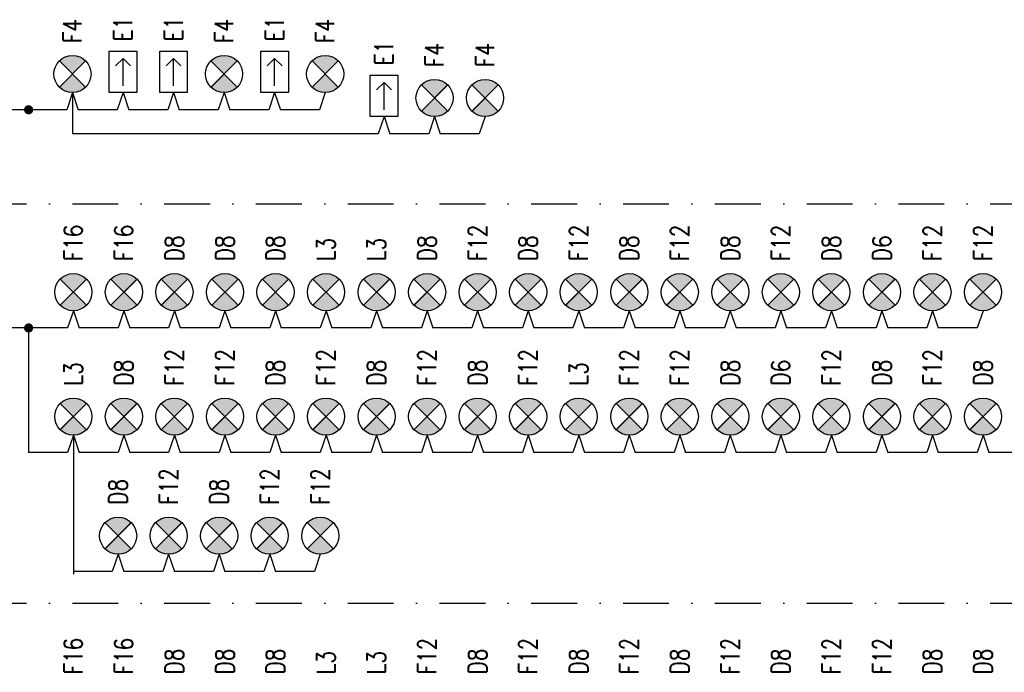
# Model space of a CAD drawing. Header units: inches. Extents: x -145354 to -97635, y 38777 to 78670.
# Tile 202 of 231: x -119775 to -118702, y 48912 to 49624. Entities that reach past the tile are written whole.
import ezdxf

# ---------------------------------------------------------------- set-up
doc = ezdxf.new("R2010")
doc.units = ezdxf.units.IN
doc.header["$MEASUREMENT"] = 0
doc.linetypes.add('DASHDOT', pattern=[1, 0.5, -0.25, 0, -0.25])
doc.layers.add('E-35', color=6, linetype='Continuous', lineweight=25)
for name, color, linetype in [('E35', 6, 'Continuous'), ('E50', 3, 'Continuous'), ('URZADZENIA', 3, 'Continuous')]:
    doc.layers.add(name, color=color, linetype=linetype)
doc.styles.add('ROMANS', font='romans', dxfattribs={"width": 0.85})

# ---------------------------------------------------------------- blocks, each defined once
blk = doc.blocks.new('kier')
at = {"layer": 'E35', "ltscale": 0.2}
for p, q in [((7.8, 15), (15.9, 23.1)), ((37.6, 15), (7.8, 15)), ((7.8, 15), (15.9, 6.9))]:
    blk.add_line(p, q, dxfattribs=at)
blk.add_lwpolyline([(0, 30), (45, 30), (45, 0), (0, 0)], close=True, dxfattribs=at)

msp = doc.modelspace()

# ---------------------------------------------------------------- hatches: boundary and pattern name
at = {"layer": 'E35'}
h = msp.add_hatch(color=256, dxfattribs=at)
edge = h.paths.add_edge_path()
edge.add_line((-119717.75, 49564.65), (-119703.43, 49578.97))
edge.add_ellipse((-119717.75, 49564.65), major_axis=(14.32, 14.32), ratio=1, start_angle=360, end_angle=450)
edge.add_line((-119732.07, 49578.97), (-119717.75, 49564.65))
edge = h.paths.add_edge_path()
edge.add_line((-119703.43, 49550.33), (-119717.75, 49564.65))
edge.add_line((-119717.75, 49564.65), (-119732.07, 49550.33))
edge.add_ellipse((-119717.75, 49564.65), major_axis=(-14.32, 14.32), ratio=1, start_angle=90, end_angle=180)
h = msp.add_hatch(color=256, dxfattribs=at)
edge = h.paths.add_edge_path()
edge.add_line((-119552.41, 49564.65), (-119538.09, 49578.97))
edge.add_ellipse((-119552.41, 49564.65), major_axis=(14.32, 14.32), ratio=1, start_angle=360, end_angle=450)
edge.add_line((-119566.73, 49578.97), (-119552.41, 49564.65))
edge = h.paths.add_edge_path()
edge.add_line((-119538.09, 49550.33), (-119552.41, 49564.65))
edge.add_line((-119552.41, 49564.65), (-119566.73, 49550.33))
edge.add_ellipse((-119552.41, 49564.65), major_axis=(-14.32, 14.32), ratio=1, start_angle=90, end_angle=180)
h = msp.add_hatch(color=256, dxfattribs=at)
edge = h.paths.add_edge_path()
edge.add_line((-119442.19, 49564.65), (-119427.87, 49578.97))
edge.add_ellipse((-119442.19, 49564.65), major_axis=(14.32, 14.32), ratio=1, start_angle=360, end_angle=450)
edge.add_line((-119456.51, 49578.97), (-119442.19, 49564.65))
edge = h.paths.add_edge_path()
edge.add_line((-119427.87, 49550.33), (-119442.19, 49564.65))
edge.add_line((-119442.19, 49564.65), (-119456.51, 49550.33))
edge.add_ellipse((-119442.19, 49564.65), major_axis=(-14.32, 14.32), ratio=1, start_angle=90, end_angle=180)
h = msp.add_hatch(color=256, dxfattribs=at)
edge = h.paths.add_edge_path()
edge.add_line((-119322.9, 49538.48), (-119308.59, 49552.8))
edge.add_ellipse((-119322.9, 49538.48), major_axis=(14.32, 14.32), ratio=1, start_angle=360, end_angle=450)
edge.add_line((-119337.22, 49552.8), (-119322.9, 49538.48))
edge = h.paths.add_edge_path()
edge.add_line((-119308.59, 49524.16), (-119322.9, 49538.48))
edge.add_line((-119322.9, 49538.48), (-119337.22, 49524.16))
edge.add_ellipse((-119322.9, 49538.48), major_axis=(-14.32, 14.32), ratio=1, start_angle=90, end_angle=180)
h = msp.add_hatch(color=256, dxfattribs=at)
edge = h.paths.add_edge_path()
edge.add_line((-119267.79, 49538.48), (-119253.47, 49552.8))
edge.add_ellipse((-119267.79, 49538.48), major_axis=(14.32, 14.32), ratio=1, start_angle=360, end_angle=450)
edge.add_line((-119282.11, 49552.8), (-119267.79, 49538.48))
edge = h.paths.add_edge_path()
edge.add_line((-119253.47, 49524.16), (-119267.79, 49538.48))
edge.add_line((-119267.79, 49538.48), (-119282.11, 49524.16))
edge.add_ellipse((-119267.79, 49538.48), major_axis=(-14.32, 14.32), ratio=1, start_angle=90, end_angle=180)
h = msp.add_hatch(color=256, dxfattribs=at)
edge = h.paths.add_edge_path()
edge.add_line((-119716.78, 49326.69), (-119702.47, 49341.01))
edge.add_ellipse((-119716.78, 49326.69), major_axis=(14.32, 14.32), ratio=1, start_angle=360, end_angle=450)
edge.add_line((-119731.1, 49341.01), (-119716.78, 49326.69))
edge = h.paths.add_edge_path()
edge.add_line((-119702.47, 49312.37), (-119716.78, 49326.69))
edge.add_line((-119716.78, 49326.69), (-119731.1, 49312.37))
edge.add_ellipse((-119716.78, 49326.69), major_axis=(-14.32, 14.32), ratio=1, start_angle=90, end_angle=180)
h = msp.add_hatch(color=256, dxfattribs=at)
edge = h.paths.add_edge_path()
edge.add_line((-119661.67, 49326.69), (-119647.35, 49341.01))
edge.add_ellipse((-119661.67, 49326.69), major_axis=(14.32, 14.32), ratio=1, start_angle=360, end_angle=450)
edge.add_line((-119675.99, 49341.01), (-119661.67, 49326.69))
edge = h.paths.add_edge_path()
edge.add_line((-119647.35, 49312.37), (-119661.67, 49326.69))
edge.add_line((-119661.67, 49326.69), (-119675.99, 49312.37))
edge.add_ellipse((-119661.67, 49326.69), major_axis=(-14.32, 14.32), ratio=1, start_angle=90, end_angle=180)
h = msp.add_hatch(color=256, dxfattribs=at)
edge = h.paths.add_edge_path()
edge.add_line((-119606.56, 49326.69), (-119592.24, 49341.01))
edge.add_ellipse((-119606.56, 49326.69), major_axis=(14.32, 14.32), ratio=1, start_angle=360, end_angle=450)
edge.add_line((-119620.88, 49341.01), (-119606.56, 49326.69))
edge = h.paths.add_edge_path()
edge.add_line((-119592.24, 49312.37), (-119606.56, 49326.69))
edge.add_line((-119606.56, 49326.69), (-119620.88, 49312.37))
edge.add_ellipse((-119606.56, 49326.69), major_axis=(-14.32, 14.32), ratio=1, start_angle=90, end_angle=180)
h = msp.add_hatch(color=256, dxfattribs=at)
edge = h.paths.add_edge_path()
edge.add_line((-119551.45, 49326.69), (-119537.13, 49341.01))
edge.add_ellipse((-119551.45, 49326.69), major_axis=(14.32, 14.32), ratio=1, start_angle=360, end_angle=450)
edge.add_line((-119565.77, 49341.01), (-119551.45, 49326.69))
edge = h.paths.add_edge_path()
edge.add_line((-119537.13, 49312.37), (-119551.45, 49326.69))
edge.add_line((-119551.45, 49326.69), (-119565.77, 49312.37))
edge.add_ellipse((-119551.45, 49326.69), major_axis=(-14.32, 14.32), ratio=1, start_angle=90, end_angle=180)
h = msp.add_hatch(color=256, dxfattribs=at)
edge = h.paths.add_edge_path()
edge.add_line((-119496.34, 49326.69), (-119482.02, 49341.01))
edge.add_ellipse((-119496.34, 49326.69), major_axis=(14.32, 14.32), ratio=1, start_angle=360, end_angle=450)
edge.add_line((-119510.66, 49341.01), (-119496.34, 49326.69))
edge = h.paths.add_edge_path()
edge.add_line((-119482.02, 49312.37), (-119496.34, 49326.69))
edge.add_line((-119496.34, 49326.69), (-119510.66, 49312.37))
edge.add_ellipse((-119496.34, 49326.69), major_axis=(-14.32, 14.32), ratio=1, start_angle=90, end_angle=180)
h = msp.add_hatch(color=256, dxfattribs=at)
edge = h.paths.add_edge_path()
edge.add_line((-119441.23, 49326.69), (-119426.91, 49341.01))
edge.add_ellipse((-119441.23, 49326.69), major_axis=(14.32, 14.32), ratio=1, start_angle=360, end_angle=450)
edge.add_line((-119455.55, 49341.01), (-119441.23, 49326.69))
edge = h.paths.add_edge_path()
edge.add_line((-119426.91, 49312.37), (-119441.23, 49326.69))
edge.add_line((-119441.23, 49326.69), (-119455.55, 49312.37))
edge.add_ellipse((-119441.23, 49326.69), major_axis=(-14.32, 14.32), ratio=1, start_angle=90, end_angle=180)
h = msp.add_hatch(color=256, dxfattribs=at)
edge = h.paths.add_edge_path()
edge.add_line((-119386.12, 49326.69), (-119371.8, 49341.01))
edge.add_ellipse((-119386.12, 49326.69), major_axis=(14.32, 14.32), ratio=1, start_angle=360, end_angle=450)
edge.add_line((-119400.44, 49341.01), (-119386.12, 49326.69))
edge = h.paths.add_edge_path()
edge.add_line((-119371.8, 49312.37), (-119386.12, 49326.69))
edge.add_line((-119386.12, 49326.69), (-119400.44, 49312.37))
edge.add_ellipse((-119386.12, 49326.69), major_axis=(-14.32, 14.32), ratio=1, start_angle=90, end_angle=180)
h = msp.add_hatch(color=256, dxfattribs=at)
edge = h.paths.add_edge_path()
edge.add_line((-119331.01, 49326.69), (-119316.69, 49341.01))
edge.add_ellipse((-119331.01, 49326.69), major_axis=(14.32, 14.32), ratio=1, start_angle=360, end_angle=450)
edge.add_line((-119345.33, 49341.01), (-119331.01, 49326.69))
edge = h.paths.add_edge_path()
edge.add_line((-119316.69, 49312.37), (-119331.01, 49326.69))
edge.add_line((-119331.01, 49326.69), (-119345.33, 49312.37))
edge.add_ellipse((-119331.01, 49326.69), major_axis=(-14.32, 14.32), ratio=1, start_angle=90, end_angle=180)
h = msp.add_hatch(color=256, dxfattribs=at)
edge = h.paths.add_edge_path()
edge.add_line((-119275.9, 49326.69), (-119261.58, 49341.01))
edge.add_ellipse((-119275.9, 49326.69), major_axis=(14.32, 14.32), ratio=1, start_angle=360, end_angle=450)
edge.add_line((-119290.22, 49341.01), (-119275.9, 49326.69))
edge = h.paths.add_edge_path()
edge.add_line((-119261.58, 49312.37), (-119275.9, 49326.69))
edge.add_line((-119275.9, 49326.69), (-119290.22, 49312.37))
edge.add_ellipse((-119275.9, 49326.69), major_axis=(-14.32, 14.32), ratio=1, start_angle=90, end_angle=180)
h = msp.add_hatch(color=256, dxfattribs=at)
edge = h.paths.add_edge_path()
edge.add_line((-119220.79, 49326.69), (-119206.47, 49341.01))
edge.add_ellipse((-119220.79, 49326.69), major_axis=(14.32, 14.32), ratio=1, start_angle=360, end_angle=450)
edge.add_line((-119235.1, 49341.01), (-119220.79, 49326.69))
edge = h.paths.add_edge_path()
edge.add_line((-119206.47, 49312.37), (-119220.79, 49326.69))
edge.add_line((-119220.79, 49326.69), (-119235.1, 49312.37))
edge.add_ellipse((-119220.79, 49326.69), major_axis=(-14.32, 14.32), ratio=1, start_angle=90, end_angle=180)
h = msp.add_hatch(color=256, dxfattribs=at)
edge = h.paths.add_edge_path()
edge.add_line((-119165.67, 49326.69), (-119151.36, 49341.01))
edge.add_ellipse((-119165.67, 49326.69), major_axis=(14.32, 14.32), ratio=1, start_angle=360, end_angle=450)
edge.add_line((-119179.99, 49341.01), (-119165.67, 49326.69))
edge = h.paths.add_edge_path()
edge.add_line((-119151.36, 49312.37), (-119165.67, 49326.69))
edge.add_line((-119165.67, 49326.69), (-119179.99, 49312.37))
edge.add_ellipse((-119165.67, 49326.69), major_axis=(-14.32, 14.32), ratio=1, start_angle=90, end_angle=180)
h = msp.add_hatch(color=256, dxfattribs=at)
edge = h.paths.add_edge_path()
edge.add_line((-119110.56, 49326.69), (-119096.24, 49341.01))
edge.add_ellipse((-119110.56, 49326.69), major_axis=(14.32, 14.32), ratio=1, start_angle=360, end_angle=450)
edge.add_line((-119124.88, 49341.01), (-119110.56, 49326.69))
edge = h.paths.add_edge_path()
edge.add_line((-119096.24, 49312.37), (-119110.56, 49326.69))
edge.add_line((-119110.56, 49326.69), (-119124.88, 49312.37))
edge.add_ellipse((-119110.56, 49326.69), major_axis=(-14.32, 14.32), ratio=1, start_angle=90, end_angle=180)
h = msp.add_hatch(color=256, dxfattribs=at)
edge = h.paths.add_edge_path()
edge.add_line((-119055.45, 49326.69), (-119041.13, 49341.01))
edge.add_ellipse((-119055.45, 49326.69), major_axis=(14.32, 14.32), ratio=1, start_angle=360, end_angle=450)
edge.add_line((-119069.77, 49341.01), (-119055.45, 49326.69))
edge = h.paths.add_edge_path()
edge.add_line((-119041.13, 49312.37), (-119055.45, 49326.69))
edge.add_line((-119055.45, 49326.69), (-119069.77, 49312.37))
edge.add_ellipse((-119055.45, 49326.69), major_axis=(-14.32, 14.32), ratio=1, start_angle=90, end_angle=180)
h = msp.add_hatch(color=256, dxfattribs=at)
edge = h.paths.add_edge_path()
edge.add_line((-119000.34, 49326.69), (-118986.02, 49341.01))
edge.add_ellipse((-119000.34, 49326.69), major_axis=(14.32, 14.32), ratio=1, start_angle=360, end_angle=450)
edge.add_line((-119014.66, 49341.01), (-119000.34, 49326.69))
edge = h.paths.add_edge_path()
edge.add_line((-118986.02, 49312.37), (-119000.34, 49326.69))
edge.add_line((-119000.34, 49326.69), (-119014.66, 49312.37))
edge.add_ellipse((-119000.34, 49326.69), major_axis=(-14.32, 14.32), ratio=1, start_angle=90, end_angle=180)
h = msp.add_hatch(color=256, dxfattribs=at)
edge = h.paths.add_edge_path()
edge.add_line((-118945.23, 49326.69), (-118930.91, 49341.01))
edge.add_ellipse((-118945.23, 49326.69), major_axis=(14.32, 14.32), ratio=1, start_angle=360, end_angle=450)
edge.add_line((-118959.55, 49341.01), (-118945.23, 49326.69))
edge = h.paths.add_edge_path()
edge.add_line((-118930.91, 49312.37), (-118945.23, 49326.69))
edge.add_line((-118945.23, 49326.69), (-118959.55, 49312.37))
edge.add_ellipse((-118945.23, 49326.69), major_axis=(-14.32, 14.32), ratio=1, start_angle=90, end_angle=180)
h = msp.add_hatch(color=256, dxfattribs=at)
edge = h.paths.add_edge_path()
edge.add_line((-118890.12, 49326.69), (-118875.8, 49341.01))
edge.add_ellipse((-118890.12, 49326.69), major_axis=(14.32, 14.32), ratio=1, start_angle=360, end_angle=450)
edge.add_line((-118904.44, 49341.01), (-118890.12, 49326.69))
edge = h.paths.add_edge_path()
edge.add_line((-118875.8, 49312.37), (-118890.12, 49326.69))
edge.add_line((-118890.12, 49326.69), (-118904.44, 49312.37))
edge.add_ellipse((-118890.12, 49326.69), major_axis=(-14.32, 14.32), ratio=1, start_angle=90, end_angle=180)
h = msp.add_hatch(color=256, dxfattribs=at)
edge = h.paths.add_edge_path()
edge.add_line((-118835.01, 49326.69), (-118820.69, 49341.01))
edge.add_ellipse((-118835.01, 49326.69), major_axis=(14.32, 14.32), ratio=1, start_angle=360, end_angle=450)
edge.add_line((-118849.33, 49341.01), (-118835.01, 49326.69))
edge = h.paths.add_edge_path()
edge.add_line((-118820.69, 49312.37), (-118835.01, 49326.69))
edge.add_line((-118835.01, 49326.69), (-118849.33, 49312.37))
edge.add_ellipse((-118835.01, 49326.69), major_axis=(-14.32, 14.32), ratio=1, start_angle=90, end_angle=180)
h = msp.add_hatch(color=256, dxfattribs=at)
edge = h.paths.add_edge_path()
edge.add_line((-118779.9, 49326.69), (-118765.58, 49341.01))
edge.add_ellipse((-118779.9, 49326.69), major_axis=(14.32, 14.32), ratio=1, start_angle=360, end_angle=450)
edge.add_line((-118794.22, 49341.01), (-118779.9, 49326.69))
edge = h.paths.add_edge_path()
edge.add_line((-118765.58, 49312.37), (-118779.9, 49326.69))
edge.add_line((-118779.9, 49326.69), (-118794.22, 49312.37))
edge.add_ellipse((-118779.9, 49326.69), major_axis=(-14.32, 14.32), ratio=1, start_angle=90, end_angle=180)
h = msp.add_hatch(color=256, dxfattribs=at)
edge = h.paths.add_edge_path()
edge.add_line((-118724.79, 49326.69), (-118710.47, 49341.01))
edge.add_ellipse((-118724.79, 49326.69), major_axis=(14.32, 14.32), ratio=1, start_angle=360, end_angle=450)
edge.add_line((-118739.11, 49341.01), (-118724.79, 49326.69))
edge = h.paths.add_edge_path()
edge.add_line((-118710.47, 49312.37), (-118724.79, 49326.69))
edge.add_line((-118724.79, 49326.69), (-118739.11, 49312.37))
edge.add_ellipse((-118724.79, 49326.69), major_axis=(-14.32, 14.32), ratio=1, start_angle=90, end_angle=180)
h = msp.add_hatch(color=256, dxfattribs=at)
edge = h.paths.add_edge_path()
edge.add_line((-119716.78, 49191.03), (-119702.47, 49205.35))
edge.add_ellipse((-119716.78, 49191.03), major_axis=(14.32, 14.32), ratio=1, start_angle=360, end_angle=450)
edge.add_line((-119731.1, 49205.35), (-119716.78, 49191.03))
edge = h.paths.add_edge_path()
edge.add_line((-119702.47, 49176.71), (-119716.78, 49191.03))
edge.add_line((-119716.78, 49191.03), (-119731.1, 49176.71))
edge.add_ellipse((-119716.78, 49191.03), major_axis=(-14.32, 14.32), ratio=1, start_angle=90, end_angle=180)
h = msp.add_hatch(color=256, dxfattribs=at)
edge = h.paths.add_edge_path()
edge.add_line((-119661.67, 49191.03), (-119647.35, 49205.35))
edge.add_ellipse((-119661.67, 49191.03), major_axis=(14.32, 14.32), ratio=1, start_angle=360, end_angle=450)
edge.add_line((-119675.99, 49205.35), (-119661.67, 49191.03))
edge = h.paths.add_edge_path()
edge.add_line((-119647.35, 49176.71), (-119661.67, 49191.03))
edge.add_line((-119661.67, 49191.03), (-119675.99, 49176.71))
edge.add_ellipse((-119661.67, 49191.03), major_axis=(-14.32, 14.32), ratio=1, start_angle=90, end_angle=180)
h = msp.add_hatch(color=256, dxfattribs=at)
edge = h.paths.add_edge_path()
edge.add_line((-119606.56, 49191.03), (-119592.24, 49205.35))
edge.add_ellipse((-119606.56, 49191.03), major_axis=(14.32, 14.32), ratio=1, start_angle=360, end_angle=450)
edge.add_line((-119620.88, 49205.35), (-119606.56, 49191.03))
edge = h.paths.add_edge_path()
edge.add_line((-119592.24, 49176.71), (-119606.56, 49191.03))
edge.add_line((-119606.56, 49191.03), (-119620.88, 49176.71))
edge.add_ellipse((-119606.56, 49191.03), major_axis=(-14.32, 14.32), ratio=1, start_angle=90, end_angle=180)
h = msp.add_hatch(color=256, dxfattribs=at)
edge = h.paths.add_edge_path()
edge.add_line((-119551.45, 49191.03), (-119537.13, 49205.35))
edge.add_ellipse((-119551.45, 49191.03), major_axis=(14.32, 14.32), ratio=1, start_angle=360, end_angle=450)
edge.add_line((-119565.77, 49205.35), (-119551.45, 49191.03))
edge = h.paths.add_edge_path()
edge.add_line((-119537.13, 49176.71), (-119551.45, 49191.03))
edge.add_line((-119551.45, 49191.03), (-119565.77, 49176.71))
edge.add_ellipse((-119551.45, 49191.03), major_axis=(-14.32, 14.32), ratio=1, start_angle=90, end_angle=180)
h = msp.add_hatch(color=256, dxfattribs=at)
edge = h.paths.add_edge_path()
edge.add_line((-119496.34, 49191.03), (-119482.02, 49205.35))
edge.add_ellipse((-119496.34, 49191.03), major_axis=(14.32, 14.32), ratio=1, start_angle=360, end_angle=450)
edge.add_line((-119510.66, 49205.35), (-119496.34, 49191.03))
edge = h.paths.add_edge_path()
edge.add_line((-119482.02, 49176.71), (-119496.34, 49191.03))
edge.add_line((-119496.34, 49191.03), (-119510.66, 49176.71))
edge.add_ellipse((-119496.34, 49191.03), major_axis=(-14.32, 14.32), ratio=1, start_angle=90, end_angle=180)
h = msp.add_hatch(color=256, dxfattribs=at)
edge = h.paths.add_edge_path()
edge.add_line((-119441.23, 49191.03), (-119426.91, 49205.35))
edge.add_ellipse((-119441.23, 49191.03), major_axis=(14.32, 14.32), ratio=1, start_angle=360, end_angle=450)
edge.add_line((-119455.55, 49205.35), (-119441.23, 49191.03))
edge = h.paths.add_edge_path()
edge.add_line((-119426.91, 49176.71), (-119441.23, 49191.03))
edge.add_line((-119441.23, 49191.03), (-119455.55, 49176.71))
edge.add_ellipse((-119441.23, 49191.03), major_axis=(-14.32, 14.32), ratio=1, start_angle=90, end_angle=180)
h = msp.add_hatch(color=256, dxfattribs=at)
edge = h.paths.add_edge_path()
edge.add_line((-119386.12, 49191.03), (-119371.8, 49205.35))
edge.add_ellipse((-119386.12, 49191.03), major_axis=(14.32, 14.32), ratio=1, start_angle=360, end_angle=450)
edge.add_line((-119400.44, 49205.35), (-119386.12, 49191.03))
edge = h.paths.add_edge_path()
edge.add_line((-119371.8, 49176.71), (-119386.12, 49191.03))
edge.add_line((-119386.12, 49191.03), (-119400.44, 49176.71))
edge.add_ellipse((-119386.12, 49191.03), major_axis=(-14.32, 14.32), ratio=1, start_angle=90, end_angle=180)
h = msp.add_hatch(color=256, dxfattribs=at)
edge = h.paths.add_edge_path()
edge.add_line((-119331.01, 49191.03), (-119316.69, 49205.35))
edge.add_ellipse((-119331.01, 49191.03), major_axis=(14.32, 14.32), ratio=1, start_angle=360, end_angle=450)
edge.add_line((-119345.33, 49205.35), (-119331.01, 49191.03))
edge = h.paths.add_edge_path()
edge.add_line((-119316.69, 49176.71), (-119331.01, 49191.03))
edge.add_line((-119331.01, 49191.03), (-119345.33, 49176.71))
edge.add_ellipse((-119331.01, 49191.03), major_axis=(-14.32, 14.32), ratio=1, start_angle=90, end_angle=180)
h = msp.add_hatch(color=256, dxfattribs=at)
edge = h.paths.add_edge_path()
edge.add_line((-119275.9, 49191.03), (-119261.58, 49205.35))
edge.add_ellipse((-119275.9, 49191.03), major_axis=(14.32, 14.32), ratio=1, start_angle=360, end_angle=450)
edge.add_line((-119290.22, 49205.35), (-119275.9, 49191.03))
edge = h.paths.add_edge_path()
edge.add_line((-119261.58, 49176.71), (-119275.9, 49191.03))
edge.add_line((-119275.9, 49191.03), (-119290.22, 49176.71))
edge.add_ellipse((-119275.9, 49191.03), major_axis=(-14.32, 14.32), ratio=1, start_angle=90, end_angle=180)
h = msp.add_hatch(color=256, dxfattribs=at)
edge = h.paths.add_edge_path()
edge.add_line((-119220.79, 49191.03), (-119206.47, 49205.35))
edge.add_ellipse((-119220.79, 49191.03), major_axis=(14.32, 14.32), ratio=1, start_angle=360, end_angle=450)
edge.add_line((-119235.1, 49205.35), (-119220.79, 49191.03))
edge = h.paths.add_edge_path()
edge.add_line((-119206.47, 49176.71), (-119220.79, 49191.03))
edge.add_line((-119220.79, 49191.03), (-119235.1, 49176.71))
edge.add_ellipse((-119220.79, 49191.03), major_axis=(-14.32, 14.32), ratio=1, start_angle=90, end_angle=180)
h = msp.add_hatch(color=256, dxfattribs=at)
edge = h.paths.add_edge_path()
edge.add_line((-119165.67, 49191.03), (-119151.36, 49205.35))
edge.add_ellipse((-119165.67, 49191.03), major_axis=(14.32, 14.32), ratio=1, start_angle=360, end_angle=450)
edge.add_line((-119179.99, 49205.35), (-119165.67, 49191.03))
edge = h.paths.add_edge_path()
edge.add_line((-119151.36, 49176.71), (-119165.67, 49191.03))
edge.add_line((-119165.67, 49191.03), (-119179.99, 49176.71))
edge.add_ellipse((-119165.67, 49191.03), major_axis=(-14.32, 14.32), ratio=1, start_angle=90, end_angle=180)
h = msp.add_hatch(color=256, dxfattribs=at)
edge = h.paths.add_edge_path()
edge.add_line((-119110.56, 49191.03), (-119096.24, 49205.35))
edge.add_ellipse((-119110.56, 49191.03), major_axis=(14.32, 14.32), ratio=1, start_angle=360, end_angle=450)
edge.add_line((-119124.88, 49205.35), (-119110.56, 49191.03))
edge = h.paths.add_edge_path()
edge.add_line((-119096.24, 49176.71), (-119110.56, 49191.03))
edge.add_line((-119110.56, 49191.03), (-119124.88, 49176.71))
edge.add_ellipse((-119110.56, 49191.03), major_axis=(-14.32, 14.32), ratio=1, start_angle=90, end_angle=180)
h = msp.add_hatch(color=256, dxfattribs=at)
edge = h.paths.add_edge_path()
edge.add_line((-119055.45, 49191.03), (-119041.13, 49205.35))
edge.add_ellipse((-119055.45, 49191.03), major_axis=(14.32, 14.32), ratio=1, start_angle=360, end_angle=450)
edge.add_line((-119069.77, 49205.35), (-119055.45, 49191.03))
edge = h.paths.add_edge_path()
edge.add_line((-119041.13, 49176.71), (-119055.45, 49191.03))
edge.add_line((-119055.45, 49191.03), (-119069.77, 49176.71))
edge.add_ellipse((-119055.45, 49191.03), major_axis=(-14.32, 14.32), ratio=1, start_angle=90, end_angle=180)
h = msp.add_hatch(color=256, dxfattribs=at)
edge = h.paths.add_edge_path()
edge.add_line((-119000.34, 49191.03), (-118986.02, 49205.35))
edge.add_ellipse((-119000.34, 49191.03), major_axis=(14.32, 14.32), ratio=1, start_angle=360, end_angle=450)
edge.add_line((-119014.66, 49205.35), (-119000.34, 49191.03))
edge = h.paths.add_edge_path()
edge.add_line((-118986.02, 49176.71), (-119000.34, 49191.03))
edge.add_line((-119000.34, 49191.03), (-119014.66, 49176.71))
edge.add_ellipse((-119000.34, 49191.03), major_axis=(-14.32, 14.32), ratio=1, start_angle=90, end_angle=180)
h = msp.add_hatch(color=256, dxfattribs=at)
edge = h.paths.add_edge_path()
edge.add_line((-118945.23, 49191.03), (-118930.91, 49205.35))
edge.add_ellipse((-118945.23, 49191.03), major_axis=(14.32, 14.32), ratio=1, start_angle=360, end_angle=450)
edge.add_line((-118959.55, 49205.35), (-118945.23, 49191.03))
edge = h.paths.add_edge_path()
edge.add_line((-118930.91, 49176.71), (-118945.23, 49191.03))
edge.add_line((-118945.23, 49191.03), (-118959.55, 49176.71))
edge.add_ellipse((-118945.23, 49191.03), major_axis=(-14.32, 14.32), ratio=1, start_angle=90, end_angle=180)
h = msp.add_hatch(color=256, dxfattribs=at)
edge = h.paths.add_edge_path()
edge.add_line((-118890.12, 49191.03), (-118875.8, 49205.35))
edge.add_ellipse((-118890.12, 49191.03), major_axis=(14.32, 14.32), ratio=1, start_angle=360, end_angle=450)
edge.add_line((-118904.44, 49205.35), (-118890.12, 49191.03))
edge = h.paths.add_edge_path()
edge.add_line((-118875.8, 49176.71), (-118890.12, 49191.03))
edge.add_line((-118890.12, 49191.03), (-118904.44, 49176.71))
edge.add_ellipse((-118890.12, 49191.03), major_axis=(-14.32, 14.32), ratio=1, start_angle=90, end_angle=180)
h = msp.add_hatch(color=256, dxfattribs=at)
edge = h.paths.add_edge_path()
edge.add_line((-118835.01, 49191.03), (-118820.69, 49205.35))
edge.add_ellipse((-118835.01, 49191.03), major_axis=(14.32, 14.32), ratio=1, start_angle=360, end_angle=450)
edge.add_line((-118849.33, 49205.35), (-118835.01, 49191.03))
edge = h.paths.add_edge_path()
edge.add_line((-118820.69, 49176.71), (-118835.01, 49191.03))
edge.add_line((-118835.01, 49191.03), (-118849.33, 49176.71))
edge.add_ellipse((-118835.01, 49191.03), major_axis=(-14.32, 14.32), ratio=1, start_angle=90, end_angle=180)
h = msp.add_hatch(color=256, dxfattribs=at)
edge = h.paths.add_edge_path()
edge.add_line((-118779.9, 49191.03), (-118765.58, 49205.35))
edge.add_ellipse((-118779.9, 49191.03), major_axis=(14.32, 14.32), ratio=1, start_angle=360, end_angle=450)
edge.add_line((-118794.22, 49205.35), (-118779.9, 49191.03))
edge = h.paths.add_edge_path()
edge.add_line((-118765.58, 49176.71), (-118779.9, 49191.03))
edge.add_line((-118779.9, 49191.03), (-118794.22, 49176.71))
edge.add_ellipse((-118779.9, 49191.03), major_axis=(-14.32, 14.32), ratio=1, start_angle=90, end_angle=180)
h = msp.add_hatch(color=256, dxfattribs=at)
edge = h.paths.add_edge_path()
edge.add_line((-118724.79, 49191.03), (-118710.47, 49205.35))
edge.add_ellipse((-118724.79, 49191.03), major_axis=(14.32, 14.32), ratio=1, start_angle=360, end_angle=450)
edge.add_line((-118739.11, 49205.35), (-118724.79, 49191.03))
edge = h.paths.add_edge_path()
edge.add_line((-118710.47, 49176.71), (-118724.79, 49191.03))
edge.add_line((-118724.79, 49191.03), (-118739.11, 49176.71))
edge.add_ellipse((-118724.79, 49191.03), major_axis=(-14.32, 14.32), ratio=1, start_angle=90, end_angle=180)
h = msp.add_hatch(color=256, dxfattribs=at)
edge = h.paths.add_edge_path()
edge.add_line((-119667.98, 49061.05), (-119653.66, 49075.37))
edge.add_ellipse((-119667.98, 49061.05), major_axis=(14.32, 14.32), ratio=1, start_angle=360, end_angle=450)
edge.add_line((-119682.3, 49075.37), (-119667.98, 49061.05))
edge = h.paths.add_edge_path()
edge.add_line((-119653.66, 49046.73), (-119667.98, 49061.05))
edge.add_line((-119667.98, 49061.05), (-119682.3, 49046.73))
edge.add_ellipse((-119667.98, 49061.05), major_axis=(-14.32, 14.32), ratio=1, start_angle=90, end_angle=180)
h = msp.add_hatch(color=256, dxfattribs=at)
edge = h.paths.add_edge_path()
edge.add_line((-119612.87, 49061.05), (-119598.55, 49075.37))
edge.add_ellipse((-119612.87, 49061.05), major_axis=(14.32, 14.32), ratio=1, start_angle=360, end_angle=450)
edge.add_line((-119627.19, 49075.37), (-119612.87, 49061.05))
edge = h.paths.add_edge_path()
edge.add_line((-119598.55, 49046.73), (-119612.87, 49061.05))
edge.add_line((-119612.87, 49061.05), (-119627.19, 49046.73))
edge.add_ellipse((-119612.87, 49061.05), major_axis=(-14.32, 14.32), ratio=1, start_angle=90, end_angle=180)
h = msp.add_hatch(color=256, dxfattribs=at)
edge = h.paths.add_edge_path()
edge.add_line((-119557.76, 49061.05), (-119543.44, 49075.37))
edge.add_ellipse((-119557.76, 49061.05), major_axis=(14.32, 14.32), ratio=1, start_angle=360, end_angle=450)
edge.add_line((-119572.08, 49075.37), (-119557.76, 49061.05))
edge = h.paths.add_edge_path()
edge.add_line((-119543.44, 49046.73), (-119557.76, 49061.05))
edge.add_line((-119557.76, 49061.05), (-119572.08, 49046.73))
edge.add_ellipse((-119557.76, 49061.05), major_axis=(-14.32, 14.32), ratio=1, start_angle=90, end_angle=180)
h = msp.add_hatch(color=256, dxfattribs=at)
edge = h.paths.add_edge_path()
edge.add_line((-119502.65, 49061.05), (-119488.33, 49075.37))
edge.add_ellipse((-119502.65, 49061.05), major_axis=(14.32, 14.32), ratio=1, start_angle=360, end_angle=450)
edge.add_line((-119516.97, 49075.37), (-119502.65, 49061.05))
edge = h.paths.add_edge_path()
edge.add_line((-119488.33, 49046.73), (-119502.65, 49061.05))
edge.add_line((-119502.65, 49061.05), (-119516.97, 49046.73))
edge.add_ellipse((-119502.65, 49061.05), major_axis=(-14.32, 14.32), ratio=1, start_angle=90, end_angle=180)
h = msp.add_hatch(color=256, dxfattribs=at)
edge = h.paths.add_edge_path()
edge.add_line((-119447.54, 49061.05), (-119433.22, 49075.37))
edge.add_ellipse((-119447.54, 49061.05), major_axis=(14.32, 14.32), ratio=1, start_angle=360, end_angle=450)
edge.add_line((-119461.86, 49075.37), (-119447.54, 49061.05))
edge = h.paths.add_edge_path()
edge.add_line((-119433.22, 49046.73), (-119447.54, 49061.05))
edge.add_line((-119447.54, 49061.05), (-119461.86, 49046.73))
edge.add_ellipse((-119447.54, 49061.05), major_axis=(-14.32, 14.32), ratio=1, start_angle=90, end_angle=180)

# ---------------------------------------------------------------- linework, layer by layer
at = {"layer": 'E-35', "linetype": 'Continuous'}
for p, q in [((-119717.75, 49544.4), (-119724.05, 49525.62)), ((-119717.75, 49544.4), (-119711.44, 49525.62)), ((-119717.75, 49544.4), (-119717.75, 49499.44)), ((-119662.64, 49544.4), (-119668.94, 49525.62)), ((-119662.64, 49544.4), (-119656.33, 49525.62)), ((-119607.52, 49544.4), (-119613.83, 49525.62)), ((-119607.52, 49544.4), (-119601.22, 49525.62)), ((-119552.41, 49544.4), (-119558.72, 49525.62)), ((-119552.41, 49544.4), (-119546.11, 49525.62)), ((-119497.3, 49544.4), (-119503.61, 49525.62)), ((-119497.3, 49544.4), (-119491, 49525.62)), ((-119442.19, 49544.4), (-119448.5, 49525.62)), ((-119765.59, 49525.62), (-119837.15, 49525.62)), ((-119724.05, 49525.62), (-119766.55, 49525.62)), ((-119668.94, 49525.62), (-119711.44, 49525.62)), ((-119613.83, 49525.62), (-119656.33, 49525.62)), ((-119558.72, 49525.62), (-119601.22, 49525.62)), ((-119503.61, 49525.62), (-119546.11, 49525.62)), ((-119448.5, 49525.62), (-119491, 49525.62)), ((-119378.02, 49518.23), (-119384.32, 49499.44)), ((-119378.02, 49518.23), (-119371.71, 49499.44)), ((-119322.9, 49518.23), (-119329.21, 49499.44)), ((-119322.9, 49518.23), (-119316.6, 49499.44)), ((-119267.79, 49518.23), (-119274.1, 49499.44)), ((-119384.32, 49499.44), (-119717.75, 49499.44)), ((-119329.21, 49499.44), (-119371.71, 49499.44)), ((-119274.1, 49499.44), (-119316.6, 49499.44)), ((-119716.78, 49306.44), (-119723.09, 49287.66)), ((-119716.78, 49306.44), (-119710.48, 49287.66)), ((-119661.67, 49306.44), (-119667.98, 49287.66)), ((-119661.67, 49306.44), (-119655.37, 49287.66)), ((-119606.56, 49306.44), (-119612.87, 49287.66)), ((-119606.56, 49306.44), (-119600.25, 49287.66)), ((-119551.45, 49306.44), (-119557.76, 49287.66)), ((-119551.45, 49306.44), (-119545.14, 49287.66)), ((-119496.34, 49306.44), (-119502.65, 49287.66)), ((-119496.34, 49306.44), (-119490.03, 49287.66)), ((-119441.23, 49306.44), (-119447.54, 49287.66)), ((-119441.23, 49306.44), (-119434.92, 49287.66)), ((-119386.12, 49306.44), (-119392.43, 49287.66)), ((-119386.12, 49306.44), (-119379.81, 49287.66)), ((-119331.01, 49306.44), (-119337.31, 49287.66)), ((-119331.01, 49306.44), (-119324.7, 49287.66)), ((-119275.9, 49306.44), (-119282.2, 49287.66)), ((-119275.9, 49306.44), (-119269.59, 49287.66)), ((-119220.79, 49306.44), (-119227.09, 49287.66)), ((-119220.79, 49306.44), (-119214.48, 49287.66)), ((-119165.67, 49306.44), (-119171.98, 49287.66)), ((-119165.67, 49306.44), (-119159.37, 49287.66)), ((-119110.56, 49306.44), (-119116.87, 49287.66)), ((-119110.56, 49306.44), (-119104.26, 49287.66)), ((-119055.45, 49306.44), (-119061.76, 49287.66)), ((-119055.45, 49306.44), (-119049.15, 49287.66)), ((-119000.34, 49306.44), (-119006.65, 49287.66)), ((-119000.34, 49306.44), (-118994.03, 49287.66)), ((-118945.23, 49306.44), (-118951.54, 49287.66)), ((-118945.23, 49306.44), (-118938.92, 49287.66)), ((-118890.12, 49306.44), (-118896.43, 49287.66)), ((-118890.12, 49306.44), (-118883.81, 49287.66)), ((-118835.01, 49306.44), (-118841.32, 49287.66)), ((-118835.01, 49306.44), (-118828.7, 49287.66)), ((-118779.9, 49306.44), (-118786.2, 49287.66)), ((-118779.9, 49306.44), (-118773.59, 49287.66)), ((-118724.79, 49306.44), (-118731.09, 49287.66)), ((-119765.59, 49287.66), (-119837.15, 49287.66)), ((-119723.09, 49287.66), (-119765.59, 49287.66)), ((-119765.59, 49287.66), (-119765.59, 49151.99)), ((-119667.98, 49287.66), (-119710.48, 49287.66)), ((-119612.87, 49287.66), (-119655.37, 49287.66)), ((-119557.76, 49287.66), (-119600.25, 49287.66)), ((-119502.65, 49287.66), (-119545.14, 49287.66)), ((-119447.54, 49287.66), (-119490.03, 49287.66)), ((-119392.43, 49287.66), (-119434.92, 49287.66)), ((-119337.31, 49287.66), (-119379.81, 49287.66)), ((-119282.2, 49287.66), (-119324.7, 49287.66)), ((-119227.09, 49287.66), (-119269.59, 49287.66)), ((-119171.98, 49287.66), (-119214.48, 49287.66)), ((-119116.87, 49287.66), (-119159.37, 49287.66)), ((-119061.76, 49287.66), (-119104.26, 49287.66)), ((-119006.65, 49287.66), (-119049.15, 49287.66)), ((-118951.54, 49287.66), (-118994.03, 49287.66)), ((-118896.43, 49287.66), (-118938.92, 49287.66)), ((-118841.32, 49287.66), (-118883.81, 49287.66)), ((-118786.2, 49287.66), (-118828.7, 49287.66)), ((-118731.09, 49287.66), (-118773.59, 49287.66)), ((-119716.78, 49170.78), (-119723.09, 49151.99)), ((-119716.78, 49170.78), (-119710.48, 49151.99)), ((-119716.78, 49170.78), (-119716.78, 49019.27)), ((-119661.67, 49170.78), (-119667.98, 49151.99)), ((-119661.67, 49170.78), (-119655.37, 49151.99)), ((-119606.56, 49170.78), (-119612.87, 49151.99)), ((-119606.56, 49170.78), (-119600.25, 49151.99)), ((-119551.45, 49170.78), (-119557.76, 49151.99)), ((-119551.45, 49170.78), (-119545.14, 49151.99)), ((-119496.34, 49170.78), (-119502.65, 49151.99)), ((-119496.34, 49170.78), (-119490.03, 49151.99)), ((-119441.23, 49170.78), (-119447.54, 49151.99)), ((-119441.23, 49170.78), (-119434.92, 49151.99)), ((-119386.12, 49170.78), (-119392.43, 49151.99)), ((-119386.12, 49170.78), (-119379.81, 49151.99)), ((-119331.01, 49170.78), (-119337.31, 49151.99)), ((-119331.01, 49170.78), (-119324.7, 49151.99)), ((-119275.9, 49170.78), (-119282.2, 49151.99)), ((-119275.9, 49170.78), (-119269.59, 49151.99)), ((-119220.79, 49170.78), (-119227.09, 49151.99)), ((-119220.79, 49170.78), (-119214.48, 49151.99)), ((-119165.67, 49170.78), (-119171.98, 49151.99)), ((-119165.67, 49170.78), (-119159.37, 49151.99)), ((-119110.56, 49170.78), (-119116.87, 49151.99)), ((-119110.56, 49170.78), (-119104.26, 49151.99)), ((-119055.45, 49170.78), (-119061.76, 49151.99)), ((-119055.45, 49170.78), (-119049.15, 49151.99)), ((-119000.34, 49170.78), (-119006.65, 49151.99)), ((-119000.34, 49170.78), (-118994.03, 49151.99)), ((-118945.23, 49170.78), (-118951.54, 49151.99)), ((-118945.23, 49170.78), (-118938.92, 49151.99)), ((-118890.12, 49170.78), (-118896.43, 49151.99)), ((-118890.12, 49170.78), (-118883.81, 49151.99)), ((-118835.01, 49170.78), (-118841.32, 49151.99)), ((-118835.01, 49170.78), (-118828.7, 49151.99)), ((-118779.9, 49170.78), (-118786.2, 49151.99)), ((-118779.9, 49170.78), (-118773.59, 49151.99)), ((-118724.79, 49170.78), (-118731.09, 49151.99)), ((-118724.79, 49170.78), (-118718.48, 49151.99)), ((-119723.09, 49151.99), (-119765.59, 49151.99)), ((-119667.98, 49151.99), (-119710.48, 49151.99)), ((-119612.87, 49151.99), (-119655.37, 49151.99)), ((-119557.76, 49151.99), (-119600.25, 49151.99)), ((-119502.65, 49151.99), (-119545.14, 49151.99)), ((-119447.54, 49151.99), (-119490.03, 49151.99)), ((-119392.43, 49151.99), (-119434.92, 49151.99)), ((-119337.31, 49151.99), (-119379.81, 49151.99)), ((-119282.2, 49151.99), (-119324.7, 49151.99)), ((-119227.09, 49151.99), (-119269.59, 49151.99)), ((-119171.98, 49151.99), (-119214.48, 49151.99)), ((-119116.87, 49151.99), (-119159.37, 49151.99)), ((-119061.76, 49151.99), (-119104.26, 49151.99)), ((-119006.65, 49151.99), (-119049.15, 49151.99)), ((-118951.54, 49151.99), (-118994.03, 49151.99)), ((-118896.43, 49151.99), (-118938.92, 49151.99)), ((-118841.32, 49151.99), (-118883.81, 49151.99)), ((-118786.2, 49151.99), (-118828.7, 49151.99)), ((-118731.09, 49151.99), (-118773.59, 49151.99)), ((-118675.98, 49151.99), (-118718.48, 49151.99)), ((-119667.98, 49040.8), (-119674.29, 49022.01)), ((-119667.98, 49040.8), (-119661.67, 49022.01)), ((-119612.87, 49040.8), (-119619.18, 49022.01)), ((-119612.87, 49040.8), (-119606.56, 49022.01)), ((-119557.76, 49040.8), (-119564.07, 49022.01)), ((-119557.76, 49040.8), (-119551.45, 49022.01)), ((-119502.65, 49040.8), (-119508.95, 49022.01)), ((-119502.65, 49040.8), (-119496.34, 49022.01)), ((-119447.54, 49040.8), (-119453.84, 49022.01)), ((-119674.29, 49022.01), (-119716.78, 49022.01)), ((-119619.18, 49022.01), (-119661.67, 49022.01)), ((-119564.07, 49022.01), (-119606.56, 49022.01)), ((-119508.95, 49022.01), (-119551.45, 49022.01)), ((-119453.84, 49022.01), (-119496.34, 49022.01))]:
    msp.add_line(p, q, dxfattribs=at)
at = {"layer": 'E35'}
for p, q in [((-119732.07, 49578.97), (-119703.43, 49550.33)), ((-119732.07, 49550.33), (-119703.43, 49578.97)), ((-119566.73, 49578.97), (-119538.09, 49550.33)), ((-119566.73, 49550.33), (-119538.09, 49578.97)), ((-119456.51, 49578.97), (-119427.87, 49550.33)), ((-119456.51, 49550.33), (-119427.87, 49578.97)), ((-119337.22, 49552.8), (-119308.59, 49524.16)), ((-119337.22, 49524.16), (-119308.59, 49552.8)), ((-119282.11, 49552.8), (-119253.47, 49524.16)), ((-119282.11, 49524.16), (-119253.47, 49552.8)), ((-119731.1, 49341.01), (-119702.47, 49312.37)), ((-119731.1, 49312.37), (-119702.47, 49341.01)), ((-119675.99, 49341.01), (-119647.35, 49312.37)), ((-119675.99, 49312.37), (-119647.35, 49341.01)), ((-119620.88, 49341.01), (-119592.24, 49312.37)), ((-119620.88, 49312.37), (-119592.24, 49341.01)), ((-119565.77, 49341.01), (-119537.13, 49312.37)), ((-119565.77, 49312.37), (-119537.13, 49341.01)), ((-119510.66, 49341.01), (-119482.02, 49312.37)), ((-119510.66, 49312.37), (-119482.02, 49341.01)), ((-119455.55, 49341.01), (-119426.91, 49312.37)), ((-119455.55, 49312.37), (-119426.91, 49341.01)), ((-119400.44, 49341.01), (-119371.8, 49312.37)), ((-119400.44, 49312.37), (-119371.8, 49341.01)), ((-119345.33, 49341.01), (-119316.69, 49312.37)), ((-119345.33, 49312.37), (-119316.69, 49341.01)), ((-119290.22, 49341.01), (-119261.58, 49312.37)), ((-119290.22, 49312.37), (-119261.58, 49341.01)), ((-119235.1, 49341.01), (-119206.47, 49312.37)), ((-119235.1, 49312.37), (-119206.47, 49341.01)), ((-119179.99, 49341.01), (-119151.36, 49312.37)), ((-119179.99, 49312.37), (-119151.36, 49341.01)), ((-119124.88, 49341.01), (-119096.24, 49312.37)), ((-119124.88, 49312.37), (-119096.24, 49341.01)), ((-119069.77, 49341.01), (-119041.13, 49312.37)), ((-119069.77, 49312.37), (-119041.13, 49341.01)), ((-119014.66, 49341.01), (-118986.02, 49312.37)), ((-119014.66, 49312.37), (-118986.02, 49341.01)), ((-118959.55, 49341.01), (-118930.91, 49312.37)), ((-118959.55, 49312.37), (-118930.91, 49341.01)), ((-118904.44, 49341.01), (-118875.8, 49312.37)), ((-118904.44, 49312.37), (-118875.8, 49341.01)), ((-118849.33, 49341.01), (-118820.69, 49312.37)), ((-118849.33, 49312.37), (-118820.69, 49341.01)), ((-118794.22, 49341.01), (-118765.58, 49312.37)), ((-118794.22, 49312.37), (-118765.58, 49341.01)), ((-118739.11, 49341.01), (-118710.47, 49312.37)), ((-118739.11, 49312.37), (-118710.47, 49341.01)), ((-119731.1, 49205.35), (-119702.47, 49176.71)), ((-119731.1, 49176.71), (-119702.47, 49205.35)), ((-119675.99, 49205.35), (-119647.35, 49176.71)), ((-119675.99, 49176.71), (-119647.35, 49205.35)), ((-119620.88, 49205.35), (-119592.24, 49176.71)), ((-119620.88, 49176.71), (-119592.24, 49205.35)), ((-119565.77, 49205.35), (-119537.13, 49176.71)), ((-119565.77, 49176.71), (-119537.13, 49205.35)), ((-119510.66, 49205.35), (-119482.02, 49176.71)), ((-119510.66, 49176.71), (-119482.02, 49205.35)), ((-119455.55, 49205.35), (-119426.91, 49176.71)), ((-119455.55, 49176.71), (-119426.91, 49205.35)), ((-119400.44, 49205.35), (-119371.8, 49176.71)), ((-119400.44, 49176.71), (-119371.8, 49205.35)), ((-119345.33, 49205.35), (-119316.69, 49176.71)), ((-119345.33, 49176.71), (-119316.69, 49205.35)), ((-119290.22, 49205.35), (-119261.58, 49176.71)), ((-119290.22, 49176.71), (-119261.58, 49205.35)), ((-119235.1, 49205.35), (-119206.47, 49176.71)), ((-119235.1, 49176.71), (-119206.47, 49205.35)), ((-119179.99, 49205.35), (-119151.36, 49176.71)), ((-119179.99, 49176.71), (-119151.36, 49205.35)), ((-119124.88, 49205.35), (-119096.24, 49176.71)), ((-119124.88, 49176.71), (-119096.24, 49205.35)), ((-119069.77, 49205.35), (-119041.13, 49176.71)), ((-119069.77, 49176.71), (-119041.13, 49205.35)), ((-119014.66, 49205.35), (-118986.02, 49176.71)), ((-119014.66, 49176.71), (-118986.02, 49205.35)), ((-118959.55, 49205.35), (-118930.91, 49176.71)), ((-118959.55, 49176.71), (-118930.91, 49205.35)), ((-118904.44, 49205.35), (-118875.8, 49176.71)), ((-118904.44, 49176.71), (-118875.8, 49205.35)), ((-118849.33, 49205.35), (-118820.69, 49176.71)), ((-118849.33, 49176.71), (-118820.69, 49205.35)), ((-118794.22, 49205.35), (-118765.58, 49176.71)), ((-118794.22, 49176.71), (-118765.58, 49205.35)), ((-118739.11, 49205.35), (-118710.47, 49176.71)), ((-118739.11, 49176.71), (-118710.47, 49205.35)), ((-119682.3, 49075.37), (-119653.66, 49046.73)), ((-119682.3, 49046.73), (-119653.66, 49075.37)), ((-119627.19, 49075.37), (-119598.55, 49046.73)), ((-119627.19, 49046.73), (-119598.55, 49075.37)), ((-119572.08, 49075.37), (-119543.44, 49046.73)), ((-119572.08, 49046.73), (-119543.44, 49075.37)), ((-119516.97, 49075.37), (-119488.33, 49046.73)), ((-119516.97, 49046.73), (-119488.33, 49075.37)), ((-119461.86, 49075.37), (-119433.22, 49046.73)), ((-119461.86, 49046.73), (-119433.22, 49075.37))]:
    msp.add_line(p, q, dxfattribs=at)
at = {"layer": 'E35', "linetype": 'Continuous', "ltscale": 0.3}
for p, q in [((-119731.25, 49551.15), (-119704.25, 49578.15)), ((-119565.91, 49551.15), (-119538.91, 49578.15)), ((-119455.69, 49551.15), (-119428.69, 49578.15)), ((-119336.4, 49524.98), (-119309.4, 49551.98)), ((-119281.29, 49524.98), (-119254.29, 49551.98)), ((-119730.28, 49313.19), (-119703.28, 49340.19)), ((-119675.17, 49313.19), (-119648.17, 49340.19)), ((-119620.06, 49313.19), (-119593.06, 49340.19)), ((-119564.95, 49313.19), (-119537.95, 49340.19)), ((-119509.84, 49313.19), (-119482.84, 49340.19)), ((-119454.73, 49313.19), (-119427.73, 49340.19)), ((-119399.62, 49313.19), (-119372.62, 49340.19)), ((-119344.51, 49313.19), (-119317.51, 49340.19)), ((-119289.4, 49313.19), (-119262.4, 49340.19)), ((-119234.29, 49313.19), (-119207.29, 49340.19)), ((-119179.17, 49313.19), (-119152.17, 49340.19)), ((-119124.06, 49313.19), (-119097.06, 49340.19)), ((-119068.95, 49313.19), (-119041.95, 49340.19)), ((-119013.84, 49313.19), (-118986.84, 49340.19)), ((-118958.73, 49313.19), (-118931.73, 49340.19)), ((-118903.62, 49313.19), (-118876.62, 49340.19)), ((-118848.51, 49313.19), (-118821.51, 49340.19)), ((-118793.4, 49313.19), (-118766.4, 49340.19)), ((-118738.29, 49313.19), (-118711.29, 49340.19)), ((-119730.28, 49177.53), (-119703.28, 49204.53)), ((-119675.17, 49177.53), (-119648.17, 49204.53)), ((-119620.06, 49177.53), (-119593.06, 49204.53)), ((-119564.95, 49177.53), (-119537.95, 49204.53)), ((-119509.84, 49177.53), (-119482.84, 49204.53)), ((-119454.73, 49177.53), (-119427.73, 49204.53)), ((-119399.62, 49177.53), (-119372.62, 49204.53)), ((-119344.51, 49177.53), (-119317.51, 49204.53)), ((-119289.4, 49177.53), (-119262.4, 49204.53)), ((-119234.29, 49177.53), (-119207.29, 49204.53)), ((-119179.17, 49177.53), (-119152.17, 49204.53)), ((-119124.06, 49177.53), (-119097.06, 49204.53)), ((-119068.95, 49177.53), (-119041.95, 49204.53)), ((-119013.84, 49177.53), (-118986.84, 49204.53)), ((-118958.73, 49177.53), (-118931.73, 49204.53)), ((-118903.62, 49177.53), (-118876.62, 49204.53)), ((-118848.51, 49177.53), (-118821.51, 49204.53)), ((-118793.4, 49177.53), (-118766.4, 49204.53)), ((-118738.29, 49177.53), (-118711.29, 49204.53)), ((-119681.48, 49047.55), (-119654.48, 49074.55)), ((-119626.37, 49047.55), (-119599.37, 49074.55)), ((-119571.26, 49047.55), (-119544.26, 49074.55)), ((-119516.15, 49047.55), (-119489.15, 49074.55)), ((-119461.04, 49047.55), (-119434.04, 49074.55))]:
    msp.add_line(p, q, dxfattribs=at)
at = {"layer": 'E35', "linetype": 'DASHDOT', "ltscale": 100}
for p, q in [((-120618.77, 49422.99), (-118171.18, 49422.99)), ((-120618.77, 48987.43), (-118171.18, 48987.43))]:
    msp.add_line(p, q, dxfattribs=at)
at = {"layer": 'E35'}
for centre in [(-119717.75, 49564.65), (-119552.41, 49564.65), (-119442.19, 49564.65), (-119322.9, 49538.48), (-119267.79, 49538.48), (-119716.78, 49326.69), (-119661.67, 49326.69), (-119606.56, 49326.69), (-119551.45, 49326.69), (-119496.34, 49326.69), (-119441.23, 49326.69), (-119386.12, 49326.69), (-119331.01, 49326.69), (-119275.9, 49326.69), (-119220.79, 49326.69), (-119165.67, 49326.69), (-119110.56, 49326.69), (-119055.45, 49326.69), (-119000.34, 49326.69), (-118945.23, 49326.69), (-118890.12, 49326.69), (-118835.01, 49326.69), (-118779.9, 49326.69), (-118724.79, 49326.69), (-119716.78, 49191.03), (-119661.67, 49191.03), (-119606.56, 49191.03), (-119551.45, 49191.03), (-119496.34, 49191.03), (-119441.23, 49191.03), (-119386.12, 49191.03), (-119331.01, 49191.03), (-119275.9, 49191.03), (-119220.79, 49191.03), (-119165.67, 49191.03), (-119110.56, 49191.03), (-119055.45, 49191.03), (-119000.34, 49191.03), (-118945.23, 49191.03), (-118890.12, 49191.03), (-118835.01, 49191.03), (-118779.9, 49191.03), (-118724.79, 49191.03), (-119667.98, 49061.05), (-119612.87, 49061.05), (-119557.76, 49061.05), (-119502.65, 49061.05), (-119447.54, 49061.05)]:
    msp.add_circle(centre, 20.25, dxfattribs=at)
at = {"layer": 'URZADZENIA', "const_width": 5}
for points in [[(-119765.59, 49523.12, 1), (-119765.59, 49528.12, 1)], [(-119765.59, 49285.16, 1), (-119765.59, 49290.16, 1)]]:
    msp.add_lwpolyline(points, format="xyb", close=True, dxfattribs=at)

# ---------------------------------------------------------------- block references
at = {"layer": 'E50', "rotation": 270}
for p in [(-119677.64, 49589.4), (-119622.52, 49589.4), (-119512.3, 49589.4), (-119393.02, 49563.23)]:
    msp.add_blockref('kier', p, dxfattribs=at)

# ---------------------------------------------------------------- texts
at = {"layer": 'E35', "style": 'ROMANS', "width": 0.8}
for s, p in [('F4', (-119707.84, 49598.51)), ('E1', (-119652.54, 49600.3)), ('E1', (-119597.43, 49600.3)), ('F4', (-119542.51, 49598.51)), ('E1', (-119487.21, 49600.3)), ('F4', (-119432.29, 49598.51)), ('E1', (-119367.92, 49574.13)), ('F4', (-119313, 49572.34)), ('F4', (-119257.89, 49572.34)), ('F16', (-119706.88, 49360.55)), ('F16', (-119651.77, 49360.55)), ('F12', (-119265.99, 49360.55)), ('F12', (-119155.77, 49360.55)), ('F12', (-119045.55, 49360.55)), ('F12', (-118935.33, 49360.55)), ('F12', (-118769.99, 49360.55)), ('F12', (-118714.88, 49360.55)), ('D8', (-119596.66, 49360.55)), ('D8', (-119541.55, 49360.55)), ('D8', (-119486.44, 49360.55)), ('L3', (-119431.32, 49360.55)), ('L3', (-119376.21, 49360.55)), ('D8', (-119321.1, 49360.55)), ('D8', (-119210.88, 49360.55)), ('D8', (-119100.66, 49360.55)), ('D8', (-118990.44, 49360.55)), ('D8', (-118880.21, 49360.55)), ('D6', (-118825.1, 49360.55)), ('F12', (-119596.66, 49224.89)), ('F12', (-119541.55, 49224.89)), ('F12', (-119431.32, 49224.89)), ('F12', (-119321.1, 49224.89)), ('F12', (-119210.88, 49224.89)), ('F12', (-119100.66, 49224.89)), ('F12', (-119045.55, 49224.89)), ('F12', (-118880.21, 49224.89)), ('F12', (-118769.99, 49224.89)), ('L3', (-119706.88, 49224.89)), ('D8', (-119651.77, 49224.89)), ('D8', (-119486.44, 49224.89)), ('D8', (-119376.21, 49224.89)), ('D8', (-119265.99, 49224.89)), ('L3', (-119155.77, 49224.89)), ('D8', (-118990.44, 49224.89)), ('D6', (-118935.33, 49224.89)), ('D8', (-118825.1, 49224.89)), ('D8', (-118714.88, 49224.89)), ('F12', (-119602.97, 49094.91)), ('F12', (-119492.74, 49094.91)), ('F12', (-119437.63, 49094.91)), ('D8', (-119658.08, 49094.91)), ('D8', (-119547.85, 49094.91)), ('F16', (-119706.88, 48909.92)), ('F16', (-119651.77, 48909.92)), ('F12', (-119321.1, 48909.92)), ('F12', (-119210.88, 48909.92)), ('F12', (-119100.66, 48909.92)), ('F12', (-118990.44, 48909.92)), ('F12', (-118880.21, 48909.92)), ('F12', (-118825.1, 48909.92)), ('D8', (-119596.66, 48909.92)), ('D8', (-119541.55, 48909.92)), ('D8', (-119486.44, 48909.92)), ('L3', (-119431.32, 48909.92)), ('L3', (-119376.21, 48909.92)), ('D8', (-119265.99, 48909.92)), ('D8', (-119155.77, 48909.92)), ('D8', (-119045.55, 48909.92)), ('D8', (-118935.33, 48909.92)), ('D8', (-118769.99, 48909.92)), ('D8', (-118714.88, 48909.92))]:
    msp.add_text(s, height=20, rotation=90, dxfattribs=at).set_placement(p)

doc.saveas('drawing.dxf')
